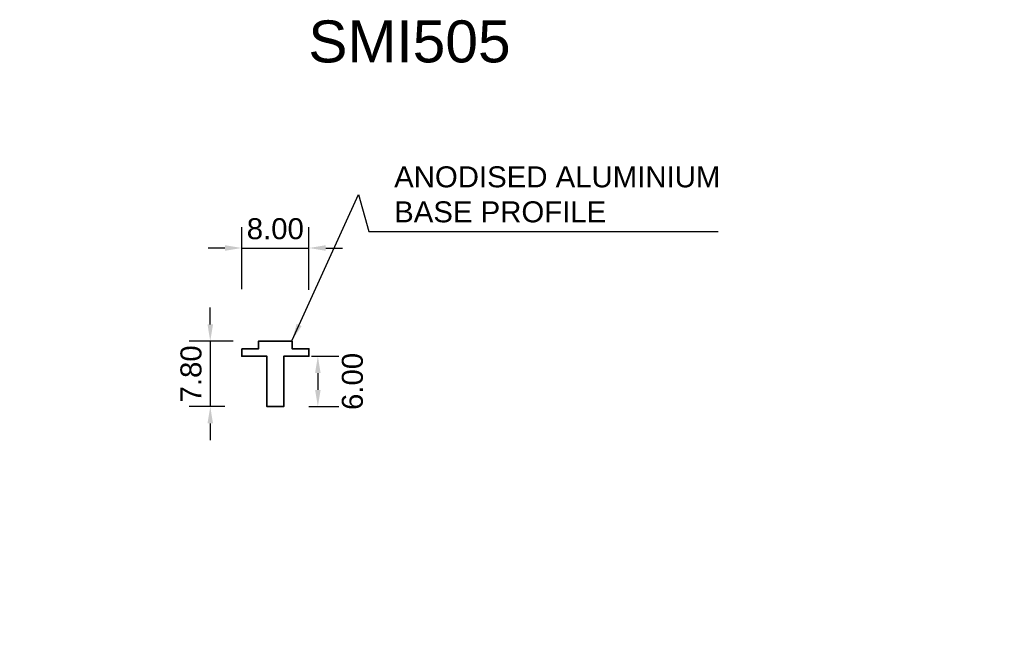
# Model space of a CAD drawing. Header units: millimetres. Extents: x -30 to 87, y -35 to 40.
import ezdxf

# ---------------------------------------------------------------- set-up
doc = ezdxf.new("R2010")
doc.units = ezdxf.units.MM
for name, color, linetype, lineweight in [('FS-DETAIL', 3, 'Continuous', 35), ('FS-DIM', 14, 'Continuous', 15), ('FS-TEXT', 7, 'Continuous', 25)]:
    doc.layers.add(name, color=color, linetype=linetype, lineweight=lineweight)
doc.styles.add('Arial', font='arial.ttf', dxfattribs={"height": 2.5})
doc.dimstyles.new('Diagonal_2.5mm Arial', dxfattribs={"dimtxt": 2.5, "dimasz": 2, "dimexe": 2.5, "dimexo": 5, "dimgap": 1, "dimtad": 1, "dimzin": 0, "dimdsep": 46, "dimtxsty": 'Arial', "dimcen": 2, "dimdle": 4, "dimclrd": 256, "dimclre": 256, "dimclrt": 50, "dimaunit": 1, "dimadec": 0, "dimazin": 0, "dimtfac": 1, "dimtix": 1, "dimtmove": 2, "dimatfit": 3, "dimfxl": 1, "dimtvp": 1, "dimtolj": 1, "dimtzin": 0, "dimarcsym": 0})
doc.dimstyles.new('Diagonal_2.5mm Arial$7', dxfattribs={"dimtxt": 2.5, "dimasz": 2, "dimexe": 2.5, "dimexo": 5, "dimgap": 1, "dimtad": 0, "dimzin": 0, "dimdsep": 46, "dimtxsty": 'Arial', "dimcen": 2, "dimdle": 4, "dimclrd": 1, "dimclre": 256, "dimclrt": 50, "dimaunit": 1, "dimadec": 0, "dimazin": 0, "dimtfac": 1, "dimtix": 1, "dimtmove": 2, "dimatfit": 3, "dimfxl": 1, "dimtvp": 1, "dimtolj": 1, "dimtzin": 0, "dimarcsym": 0})

# ---------------------------------------------------------------- blocks, each defined once
blk = doc.blocks.new('*D0')
at = {"layer": 'Defpoints', "color": 0, "transparency": 16777216}
for p in [(0, 1.8), (-7.74, -6), (-1, -6)]:
    blk.add_point(p, dxfattribs=at)
at = {"layer": 'FS-DIM', "lineweight": -2, "transparency": 16777216}
for p, q in [((-7.74, 3.8), (-7.74, 5.8)), ((-5, 1.8), (-10.24, 1.8)), ((-7.74, 1.8), (-7.74, -6)), ((-6, -6), (-10.24, -6)), ((-7.74, -8), (-7.74, -10))]:
    blk.add_line(p, q, dxfattribs=at)
at = {"layer": 'FS-DIM', "transparency": 16777216}
for points in [[(-8.07, 3.8), (-7.41, 3.8), (-7.74, 1.8)], [(-8.07, -8), (-7.41, -8), (-7.74, -6)]]:
    blk.add_solid(points, dxfattribs=at)
at = {"layer": 'FS-DIM', "color": 50, "transparency": 16777216, "insert": (-10.02, -2.1), "char_height": 2.5, "attachment_point": 5, "rotation": 90, "style": 'Arial'}
blk.add_mtext('\\A1;7.80', dxfattribs=at)
blk = doc.blocks.new('*D1')
at = {"layer": 'Defpoints', "color": 0, "transparency": 16777216}
for p in [(4, 12.89), (-4, 2.99), (4, 2.9)]:
    blk.add_point(p, dxfattribs=at)
at = {"layer": 'FS-DIM', "lineweight": -2, "transparency": 16777216}
for p, q in [((-4, 7.99), (-4, 15.39)), ((4, 7.9), (4, 15.39)), ((-6, 12.89), (-8, 12.89)), ((-4, 12.89), (4, 12.89)), ((6, 12.89), (8, 12.89))]:
    blk.add_line(p, q, dxfattribs=at)
at = {"layer": 'FS-DIM', "transparency": 16777216}
for points in [[(-6, 13.22), (-6, 12.56), (-4, 12.89)], [(6, 13.22), (6, 12.56), (4, 12.89)]]:
    blk.add_solid(points, dxfattribs=at)
at = {"layer": 'FS-DIM', "color": 50, "transparency": 16777216, "insert": (0, 15.17), "char_height": 2.5, "attachment_point": 5, "style": 'Arial'}
blk.add_mtext('\\A1;8.00', dxfattribs=at)
blk = doc.blocks.new('FS_SMI505')
at = {"layer": 'FS-DETAIL', "color": 0}
blk.add_lwpolyline([(-4, 0.9), (-2, 0.9), (-2, 1.8), (2, 1.8), (2, 0.9), (4, 0.9), (4, 0), (1, 0), (1, -6), (-1, -6), (-1, 0), (-4, 0)], close=True, dxfattribs=at)
blk = doc.blocks.new('*D7')
at = {"layer": 'Defpoints', "color": 0, "transparency": 16777216}
for p in [(-0.7, 0), (-1, -6), (5.06, -6)]:
    blk.add_point(p, dxfattribs=at)
at = {"layer": 'FS-DIM', "lineweight": -2, "transparency": 16777216}
for p, q in [((4.3, 0), (7.56, 0)), ((5.06, -2), (5.06, -4)), ((4, -6), (7.56, -6))]:
    blk.add_line(p, q, dxfattribs=at)
at = {"layer": 'FS-DIM', "transparency": 16777216}
for points in [[(4.73, -2), (5.39, -2), (5.06, 0)], [(4.73, -4), (5.39, -4), (5.06, -6)]]:
    blk.add_solid(points, dxfattribs=at)
at = {"layer": 'FS-DIM', "color": 50, "transparency": 16777216, "insert": (9.18, -3), "char_height": 2.5, "attachment_point": 5, "rotation": 90, "style": 'Arial'}
blk.add_mtext('\\A1;6.00', dxfattribs=at)

msp = doc.modelspace()

# ---------------------------------------------------------------- block references
at = {"layer": 'FS-DETAIL'}
msp.add_blockref('FS_SMI505', (0, 0), dxfattribs=at)

# ---------------------------------------------------------------- texts
at = {"color": 50, "char_height": 2.5, "style": 'Arial'}
for insert, attachment_point in [((86.719, 25.722), 7), ((-30.409, -35.021), 9)]:
    msp.add_mtext('\\A1;', dxfattribs=dict(at, insert=insert, attachment_point=attachment_point))
at = {"layer": 'FS-TEXT', "insert": (3.923, 39.992), "char_height": 5, "width": 31.8, "attachment_point": 1, "line_spacing_factor": 0.938532, "style": 'Arial', "bg_fill": 3, "box_fill_scale": 1.25, "bg_fill_color": 7, "bg_fill_transparency": 0}
msp.add_mtext('SMI505', dxfattribs=at)
at = {"layer": 'FS-TEXT', "color": 7, "insert": (14.137, 19.264), "char_height": 2.5, "attachment_point": 4, "style": 'Arial'}
msp.add_mtext('ANODISED ALUMINIUM \\PBASE PROFILE', dxfattribs=at)

# ---------------------------------------------------------------- dimensions: what is measured, and where the dimension line sits
at = {"layer": 'FS-DIM'}
dim = msp.add_linear_dim(base=(4, 12.889), p1=(-4, 2.99), p2=(4, 2.899), dimstyle='Diagonal_2.5mm Arial', dxfattribs=at)
dim.commit()
dim.dimension.update_dxf_attribs({"geometry": '*D1', "text_midpoint": (0, 15.166)})
dim = msp.add_linear_dim(base=(-7.739, -6), p1=(0, 1.8), p2=(-1, -6), angle=90, dimstyle='Diagonal_2.5mm Arial', dxfattribs=at)
dim.commit()
dim.dimension.update_dxf_attribs({"geometry": '*D0', "text_midpoint": (-10.016, -2.1)})
dim = msp.add_linear_dim(base=(5.058, -6), p1=(-0.699, 0), p2=(-1, -6), angle=90, dimstyle='Diagonal_2.5mm Arial', dxfattribs=at)
dim.commit()
dim.dimension.update_dxf_attribs({"geometry": '*D7', "text_midpoint": (9.185, -3), "dimtype": 160})

# ---------------------------------------------------------------- leaders
at = {"layer": 'FS-DIM', "annotation_type": 0, "has_hookline": 1, "hookline_direction": 0, "text_width": 38.545}
msp.add_leader([(2, 1.9), (9.913, 19.264), (11.137, 14.865), (13.137, 14.865)], dimstyle='Diagonal_2.5mm Arial$7', override={"dimtad": 1, "dimclrd": 256}, dxfattribs=at)

doc.saveas('drawing.dxf')
